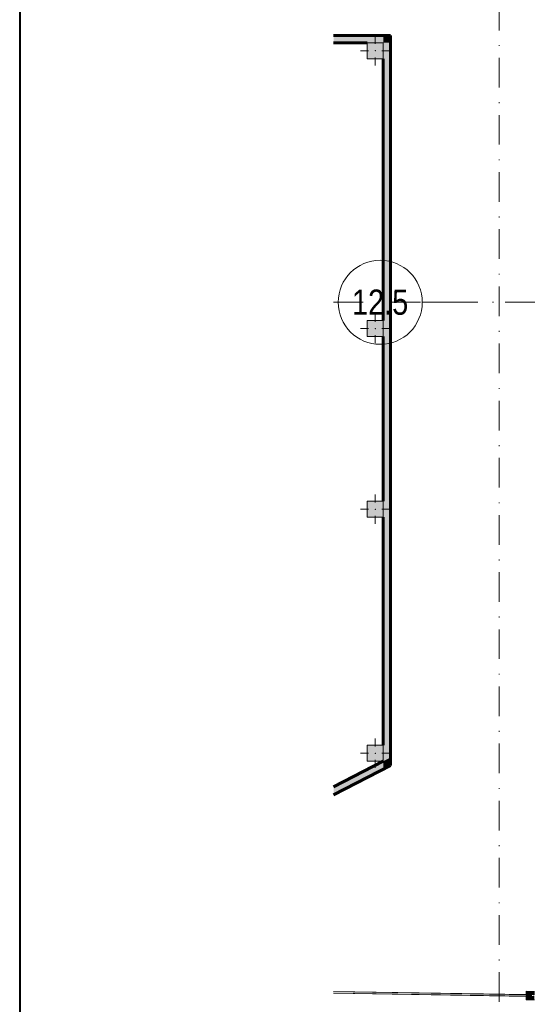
# Model space of a CAD drawing. Header units: millimetres. Extents: x 0 to 1184, y 0 to 836.
# Tile 52 of 241: x 20 to 81, y 546 to 663. Entities that reach past the tile are written whole.
import ezdxf
from ezdxf.xclip import XClip

# ---------------------------------------------------------------- set-up
doc = ezdxf.new("R2010")
doc.units = ezdxf.units.MM
doc.header["$MEASUREMENT"] = 0
doc.header["$XCLIPFRAME"] = 0
doc.linetypes.add('Штрихпунктирная', pattern=[6.702778, 3.527778, -1.763889, 0, -1.411111])
for name, color, linetype in [('1._1-й этаж (9)_1_Элемент Модели - Оси', 7, 'Continuous'), ('Конструктив - колонны ул сущ.', 7, 'Continuous'), ('Конструктив - Фасадные стены сущ', 7, 'Continuous'), ('Местность - Забор', 7, 'Continuous'), ('Элемент Модели - Оси', 7, 'Continuous')]:
    doc.layers.add(name, color=color, linetype=linetype)
doc.styles.add('СГЕНЕРИР_СТИЛЬ_1', font='txt')

# ---------------------------------------------------------------- blocks, each defined once
blk = doc.blocks.new('Чертеж_2_1', base_point=(205.47, 89.56))
at = {"layer": '1._1-й этаж (9)_1_Элемент Модели - Оси', "color": 7, "linetype": 'Штрихпунктирная', "lineweight": 15}
blk.add_line((71.32, 629.56), (67.87, 629.56), dxfattribs=at)
at = {"layer": '1._1-й этаж (9)_1_Элемент Модели - Оси', "color": 7, "linetype": 'Continuous', "lineweight": 15}
blk.add_circle((62.87, 629.56), 5, dxfattribs=at)
at = {"layer": '1._1-й этаж (9)_1_Элемент Модели - Оси', "color": 7, "linetype": 'Continuous', "lineweight": 15, "insert": (59.51, 629.56), "char_height": 3, "attachment_point": 4, "style": 'СГЕНЕРИР_СТИЛЬ_1'}
blk.add_mtext('\\A1;{\\pql;\\pt0;\\fArial Narrow|b0|i0|c204|p34;12.5}', dxfattribs=at)
blk = doc.blocks.new('Чертеж_4_4', base_point=(-278.48, 89.56))
at = {"layer": 'Конструктив - колонны ул сущ.', "linetype": 'Continuous', "lineweight": 0, "true_color": 0x000000}
for points in [[(61.32, 658.56), (63.22, 658.56), (63.22, 660.46), (61.32, 660.46)], [(61.32, 625.48), (63.22, 625.48), (63.22, 627.38), (61.32, 627.38)], [(61.32, 603.98), (63.22, 603.98), (63.22, 605.88), (61.32, 605.88)], [(61.32, 574.93), (63.22, 574.93), (63.22, 576.83), (61.32, 576.83)]]:
    blk.add_hatch(color=18, dxfattribs=at).paths.add_polyline_path(points)
at = {"layer": 'Конструктив - Фасадные стены сущ', "linetype": 'Continuous', "lineweight": 0, "true_color": 0x000000}
for points in [[(63.22, 661.31), (57.32, 661.31), (57.32, 660.46), (63.22, 660.46)], [(63.22, 660.46), (64.07, 660.46), (64.07, 661.31)], [(63.22, 660.46), (64.07, 661.31), (63.22, 661.31)], [(63.22, 660.46), (63.22, 574.93), (64.07, 575.37), (64.07, 660.46)], [(63.22, 574.93), (57.32, 571.88), (57.32, 570.92), (63.22, 573.97)], [(63.22, 574.93), (64.07, 574.41), (64.07, 575.37)], [(63.22, 574.93), (63.22, 573.97), (64.07, 574.41)]]:
    blk.add_hatch(color=18, dxfattribs=at).paths.add_polyline_path(points)
at = {"layer": 'Местность - Забор', "linetype": 'Continuous', "lineweight": 0, "true_color": 0x000000}
for points in [[(80.51, 547.14), (57.32, 547.52), (57.32, 547.32), (80.51, 546.94)], [(80.91, 547.09), (81.21, 547.08), (81.22, 547.53), (80.22, 547.55), (80.21, 547.1), (80.51, 547.09), (80.51, 546.99), (80.21, 547), (80.2, 546.55), (81.2, 546.53), (81.21, 546.98), (80.91, 546.99)]]:
    blk.add_hatch(color=18, dxfattribs=at).paths.add_polyline_path(points)
at = {"layer": 'Конструктив - колонны ул сущ.', "color": 251, "linetype": 'Continuous', "lineweight": 5, "true_color": 0x575757}
for p, q in [((62.27, 660.31), (62.27, 661.26)), ((61.47, 659.51), (60.52, 659.51)), ((62.27, 658.71), (62.27, 657.76)), ((63.07, 659.51), (64.02, 659.51)), ((62.27, 627.23), (62.27, 628.18)), ((61.47, 626.43), (60.52, 626.43)), ((63.07, 626.43), (64.02, 626.43)), ((62.27, 625.63), (62.27, 624.68)), ((62.27, 605.73), (62.27, 606.68)), ((61.47, 604.93), (60.52, 604.93)), ((63.07, 604.93), (64.02, 604.93)), ((62.27, 604.13), (62.27, 603.18)), ((62.27, 576.68), (62.27, 577.63)), ((61.47, 575.88), (60.52, 575.88)), ((63.07, 575.88), (64.02, 575.88)), ((62.27, 575.08), (62.27, 574.13))]:
    blk.add_line(p, q, dxfattribs=at)
at = {"layer": 'Конструктив - колонны ул сущ.', "color": 251, "linetype": 'Continuous', "lineweight": 15, "true_color": 0x575757, "flags": 128}
for points in [[(61.32, 658.56), (63.22, 658.56), (63.22, 660.46), (61.32, 660.46)], [(61.32, 625.48), (63.22, 625.48), (63.22, 627.38), (61.32, 627.38)], [(61.32, 603.98), (63.22, 603.98), (63.22, 605.88), (61.32, 605.88)], [(61.32, 574.93), (63.22, 574.93), (63.22, 576.83), (61.32, 576.83)]]:
    blk.add_lwpolyline(points, close=True, dxfattribs=at)
at = {"layer": 'Конструктив - колонны ул сущ.', "color": 251, "linetype": 'Continuous', "lineweight": 5, "true_color": 0x575757}
for p in [(62.27, 659.51), (62.27, 626.43), (62.27, 604.93), (62.27, 575.88)]:
    blk.add_point(p, dxfattribs=at)
at = {"layer": 'Конструктив - Фасадные стены сущ', "color": 251, "linetype": 'Continuous', "lineweight": 60, "true_color": 0x575757, "flags": 128}
for points in [[(64.07, 661.31), (57.32, 661.31)], [(64.07, 661.31), (64.07, 660.46)], [(57.32, 660.46), (61.32, 660.46)], [(64.07, 575.37), (64.07, 660.46)], [(63.22, 658.56), (63.22, 627.38)], [(63.22, 625.48), (63.22, 605.88)], [(63.22, 603.98), (63.22, 576.83)], [(63.22, 574.93), (57.32, 571.88)], [(57.32, 570.92), (64.07, 574.41)], [(64.07, 574.41), (64.07, 575.37)]]:
    blk.add_lwpolyline(points, dxfattribs=at)
at = {"layer": 'Местность - Забор', "color": 7, "linetype": 'Continuous', "lineweight": 15}
for p, q in [((80.22, 547.55), (80.21, 547.1)), ((80.22, 547.55), (81.22, 547.53)), ((80.21, 547), (80.2, 546.55)), ((80.2, 546.55), (81.2, 546.53)), ((80.21, 547.1), (80.51, 547.09)), ((80.21, 547), (80.51, 546.99)), ((80.51, 547.09), (80.51, 546.99))]:
    blk.add_line(p, q, dxfattribs=at)
at = {"layer": 'Местность - Забор', "color": 7, "linetype": 'Continuous', "lineweight": 15, "flags": 128}
for points in [[(80.21, 547.15), (57.32, 547.52)], [(57.32, 547.32), (80.51, 546.94), (80.51, 547.14), (57.32, 547.52)], [(80.21, 546.95), (57.32, 547.32)]]:
    blk.add_lwpolyline(points, dxfattribs=at)
at = {"layer": 'Элемент Модели - Оси', "color": 7, "linetype": 'Штрихпунктирная', "lineweight": 15}
for p, q in [((77.02, 828.73), (77.02, 151.77)), ((57.32, 629.56), (1181.05, 629.56))]:
    blk.add_line(p, q, dxfattribs=at)

msp = doc.modelspace()

# ---------------------------------------------------------------- linework, layer by layer
at = {"color": 7, "linetype": 'Continuous', "lineweight": 40}
msp.add_line((20, 836), (20, 5), dxfattribs=at)

# ---------------------------------------------------------------- block references
at = {"color": 161, "linetype": 'Continuous', "lineweight": 40, "true_color": 0x83aefe}
ref = msp.add_blockref('Чертеж_4_4', (-278.48, 89.56), dxfattribs=at)
XClip(ref).set_block_clipping_path([(57.3201676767, 151.7660533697), (1181.0522393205, 828.727105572)])
ref = msp.add_blockref('Чертеж_2_1', (205.47, 89.56), dxfattribs=at)
XClip(ref).set_block_clipping_path([(57.3201676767, 166.9282606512), (71.3162990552, 828.727105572)])

doc.saveas('drawing.dxf')
